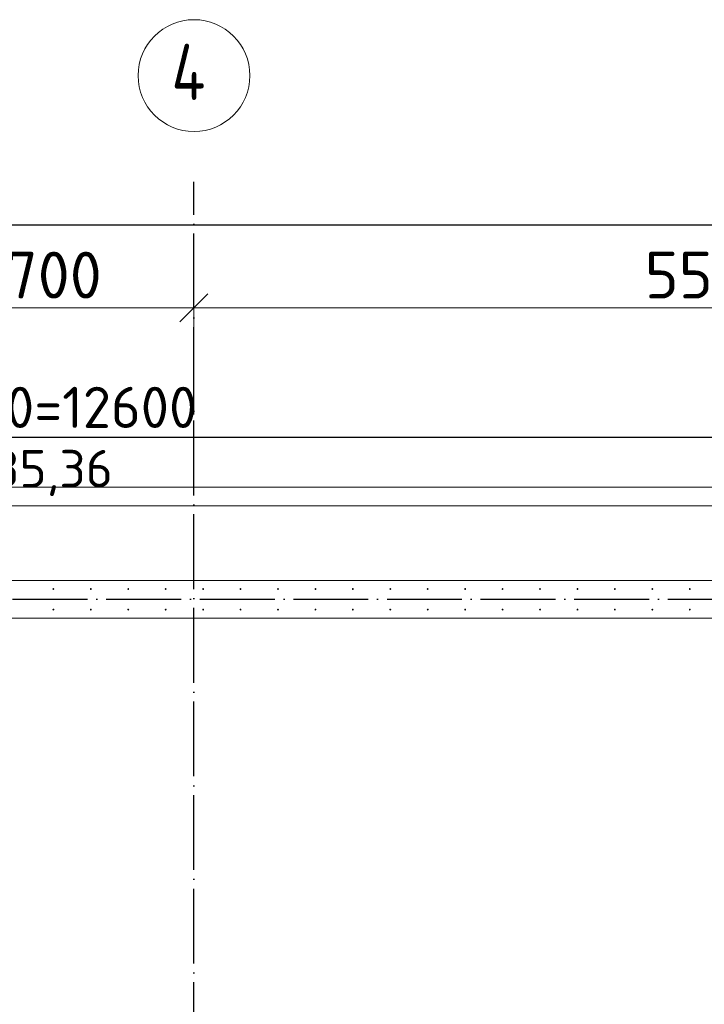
# Model space of a CAD drawing. Header units: millimetres. Extents: x -3725 to 93325, y -74170 to 82591.
# Tile 81 of 139: x 67470 to 71128, y 35616 to 40877. Entities that reach past the tile are written whole.
import ezdxf

# ---------------------------------------------------------------- set-up
doc = ezdxf.new("R2010")
doc.units = ezdxf.units.MM
doc.header["$PDMODE"] = 65
for name, pattern in [('______11', [500, 400, -50, 0, -50]), ('______3', [500, 400, -100]), ('______5', [1100, 800, -100, 100, -100])]:
    doc.linetypes.add(name, pattern=pattern)
for name, color, linetype, lineweight in [('Standard', 7, 'Continuous', 25), ('Арм.стержн. Выпуски', 180, 'Continuous', 35), ('Балка_ общее', 7, '______3', 13), ('Размерная линия_ общее', 7, 'Continuous', 13), ('Стена_ общее', 7, 'Continuous', 35), ('Фундамент (1)', 7, 'Continuous', 35)]:
    doc.layers.add(name, color=color, linetype=linetype, lineweight=lineweight)
doc.layers.add('Осевая линия_ общее', color=7, linetype='______5', lineweight=13, true_color=0xa0a0a0)
doc.styles.add('ISOCPEUR', font='ISOCPEUR')
doc.dimstyles.new('DIMSTYLE_18', dxfattribs={"dimtxt": 220, "dimasz": 250, "dimexe": 0, "dimexo": 0, "dimgap": 110, "dimtad": 2, "dimdec": 0, "dimrnd": 1, "dimzin": 12, "dimdsep": 46, "dimtxsty": 'ISOCPEUR', "dimblk1": 'ALL_ML_STRICH', "dimblk2": 'ALL_ML_STRICH', "dimsah": 1, "dimcen": 0, "dimclrd": 7, "dimclre": 256, "dimclrt": 7, "dimadec": 0, "dimazin": 0, "dimtfac": 1, "dimtdec": 0, "dimtix": 1, "dimtmove": 2, "dimatfit": 3, "dimfxl": 0, "dimtzin": 0, "dimlwd": 0, "dimlwe": -3, "dimarcsym": 0})
doc.dimstyles.new('DIMSTYLE_3', dxfattribs={"dimtxt": 220, "dimasz": 250, "dimexe": 0, "dimexo": 0, "dimgap": 110, "dimtad": 2, "dimdec": 0, "dimrnd": 5, "dimzin": 12, "dimdsep": 46, "dimtxsty": 'ISOCPEUR', "dimblk1": 'ALL_ML_STRICH', "dimblk2": 'ALL_ML_STRICH', "dimsah": 1, "dimcen": 0, "dimclrd": 7, "dimclre": 256, "dimclrt": 7, "dimadec": 0, "dimazin": 0, "dimtfac": 1, "dimtdec": 0, "dimtix": 1, "dimtmove": 2, "dimatfit": 3, "dimfxl": 0, "dimtzin": 0, "dimlwd": 0, "dimlwe": -3, "dimarcsym": 0})
doc.dimstyles.new('DIMSTYLE_7', dxfattribs={"dimtxt": 250, "dimasz": 250, "dimexe": 0, "dimexo": 0, "dimgap": 125, "dimtad": 2, "dimdec": 0, "dimrnd": 5, "dimzin": 12, "dimdsep": 46, "dimtxsty": 'ISOCPEUR', "dimblk1": 'ALL_ML_STRICH', "dimblk2": 'ALL_ML_STRICH', "dimsah": 1, "dimcen": 0, "dimclrd": 7, "dimclre": 256, "dimclrt": 7, "dimadec": 0, "dimazin": 0, "dimtfac": 1, "dimtdec": 0, "dimtix": 1, "dimtmove": 2, "dimatfit": 3, "dimfxl": 0, "dimtzin": 0, "dimlwd": 0, "dimlwe": -3, "dimarcsym": 0})

# ---------------------------------------------------------------- blocks, each defined once
blk = doc.blocks.new('ALL_ML_STRICH')
at = {"color": 0, "linetype": 'ByBlock', "lineweight": -2}
for p, q in [((0, -0.5), (0, 0.5)), ((-0.3, -0.3), (0.3, 0.3)), ((-1, 0), (0.5, 0))]:
    blk.add_line(p, q, dxfattribs=at)
blk = doc.blocks.new('*D338')
at = {"layer": 'DEFPOINTS', "color": 7, "linetype": 'Continuous', "lineweight": 13, "transparency": 33554687}
for p in [(66700, 39337.3), (66700, 38799.4), (68400, 38757.8)]:
    blk.add_point(p, dxfattribs=at)
at = {"layer": 'Балка_ общее', "color": 251, "linetype": 'Continuous', "lineweight": -2, "true_color": 0x656565, "transparency": 33554687}
for p, q in [((66700, 38809.4), (66700, 39337.3)), ((68400, 38767.8), (68400, 39337.3))]:
    blk.add_line(p, q, dxfattribs=at)
at = {"layer": 'Балка_ общее', "color": 7, "linetype": 'Continuous', "lineweight": -2, "transparency": 33554687}
blk.add_line((66700, 39337.3), (68400, 39337.3), dxfattribs=at)
at = {"layer": 'Балка_ общее', "color": 7, "linetype": 'Continuous', "lineweight": 13, "transparency": 33554687, "xscale": 250, "yscale": 250, "zscale": 250, "rotation": 180}
blk.add_blockref('ALL_ML_STRICH', (66700, 39337.3), dxfattribs=at)
at = {"layer": 'Балка_ общее', "color": 7, "linetype": 'Continuous', "lineweight": 13, "transparency": 33554687, "xscale": 250, "yscale": 250, "zscale": 250}
blk.add_blockref('ALL_ML_STRICH', (68400, 39337.3), dxfattribs=at)
at = {"layer": 'Балка_ общее', "color": 7, "linetype": 'Continuous', "lineweight": 13, "transparency": 33554687, "insert": (67587.5, 39512.3), "char_height": 250, "width": 1000, "attachment_point": 5, "style": 'ISOCPEUR'}
blk.add_mtext('\\A1;{1700}', dxfattribs=at)
blk = doc.blocks.new('*D339')
at = {"layer": 'DEFPOINTS', "color": 7, "linetype": 'Continuous', "lineweight": 13, "transparency": 33554687}
for p in [(68400, 39337.3), (68400, 38757.8), (73900, 38716.2)]:
    blk.add_point(p, dxfattribs=at)
at = {"layer": 'Балка_ общее', "color": 251, "linetype": 'Continuous', "lineweight": -2, "true_color": 0x656565, "transparency": 33554687}
for p, q in [((68400, 38767.8), (68400, 39337.3)), ((73900, 38726.2), (73900, 39337.3))]:
    blk.add_line(p, q, dxfattribs=at)
at = {"layer": 'Балка_ общее', "color": 7, "linetype": 'Continuous', "lineweight": -2, "transparency": 33554687}
blk.add_line((68400, 39337.3), (73900, 39337.3), dxfattribs=at)
at = {"layer": 'Балка_ общее', "color": 7, "linetype": 'Continuous', "lineweight": 13, "transparency": 33554687, "xscale": 250, "yscale": 250, "zscale": 250, "rotation": 180}
blk.add_blockref('ALL_ML_STRICH', (68400, 39337.3), dxfattribs=at)
at = {"layer": 'Балка_ общее', "color": 7, "linetype": 'Continuous', "lineweight": 13, "transparency": 33554687, "xscale": 250, "yscale": 250, "zscale": 250}
blk.add_blockref('ALL_ML_STRICH', (73900, 39337.3), dxfattribs=at)
at = {"layer": 'Балка_ общее', "color": 7, "linetype": 'Continuous', "lineweight": 13, "transparency": 33554687, "insert": (71162.5, 39512.3), "char_height": 250, "width": 1000, "attachment_point": 5, "style": 'ISOCPEUR'}
blk.add_mtext('\\A1;{5500}', dxfattribs=at)
blk = doc.blocks.new('*D516')
at = {"layer": 'DEFPOINTS', "color": 7, "linetype": 'Continuous', "lineweight": 13, "transparency": 33554687}
for p in [(61250, 38645.5), (61250, 37835), (73850, 37835)]:
    blk.add_point(p, dxfattribs=at)
at = {"layer": 'Размерная линия_ общее', "color": 253, "linetype": 'Continuous', "lineweight": -2, "true_color": 0xa0a0a0, "transparency": 33554687}
for p, q in [((61250, 37855), (61250, 38645.5)), ((73850, 37855), (73850, 38645.5))]:
    blk.add_line(p, q, dxfattribs=at)
at = {"layer": 'Размерная линия_ общее', "color": 7, "linetype": 'Continuous', "lineweight": -2, "transparency": 33554687}
blk.add_line((61250, 38645.5), (73850, 38645.5), dxfattribs=at)
at = {"layer": 'Размерная линия_ общее', "color": 7, "linetype": 'Continuous', "lineweight": 13, "transparency": 33554687, "xscale": 250, "yscale": 250, "zscale": 250, "rotation": 180}
blk.add_blockref('ALL_ML_STRICH', (61250, 38645.5), dxfattribs=at)
at = {"layer": 'Размерная линия_ общее', "color": 7, "linetype": 'Continuous', "lineweight": 13, "transparency": 33554687, "xscale": 250, "yscale": 250, "zscale": 250}
blk.add_blockref('ALL_ML_STRICH', (73850, 38645.5), dxfattribs=at)
at = {"layer": 'Размерная линия_ общее', "color": 7, "linetype": 'Continuous', "lineweight": 13, "transparency": 33554687, "insert": (66659, 38915.5), "char_height": 220, "width": 11, "attachment_point": 1, "line_spacing_factor": 0.60241, "style": 'ISOCPEUR'}
blk.add_mtext('63х200=12600', dxfattribs=at)
blk = doc.blocks.new('*D530')
at = {"layer": 'DEFPOINTS', "color": 7, "linetype": 'Continuous', "lineweight": 13, "transparency": 33554687}
for p in [(60000, 39948.2), (73900, 39862), (60000, 39780.9)]:
    blk.add_point(p, dxfattribs=at)
at = {"layer": 'Размерная линия_ общее', "color": 253, "linetype": 'Continuous', "lineweight": -2, "true_color": 0xa0a0a0, "transparency": 33554687}
for p, q in [((60000, 39848.2), (60000, 39780.9)), ((73900, 39780.9), (73900, 39780.9))]:
    blk.add_line(p, q, dxfattribs=at)
at = {"layer": 'Размерная линия_ общее', "color": 7, "linetype": 'Continuous', "lineweight": -2, "transparency": 33554687}
blk.add_line((60000, 39780.9), (73900, 39780.9), dxfattribs=at)
at = {"layer": 'Размерная линия_ общее', "color": 7, "linetype": 'Continuous', "lineweight": 13, "transparency": 33554687, "xscale": 250, "yscale": 250, "zscale": 250, "rotation": 180}
blk.add_blockref('ALL_ML_STRICH', (60000, 39780.9), dxfattribs=at)
at = {"layer": 'Размерная линия_ общее', "color": 7, "linetype": 'Continuous', "lineweight": 13, "transparency": 33554687, "xscale": 250, "yscale": 250, "zscale": 250}
blk.add_blockref('ALL_ML_STRICH', (73900, 39780.9), dxfattribs=at)
at = {"layer": 'Размерная линия_ общее', "color": 7, "linetype": 'Continuous', "lineweight": 13, "transparency": 33554687, "insert": (66983, 39940.9), "char_height": 220, "width": 1100, "attachment_point": 5, "style": 'ISOCPEUR'}
blk.add_mtext('\\A1;{13900}', dxfattribs=at)
blk = doc.blocks.new('СЛОЖНЫЙ_ОБЪЕКТ_6')
at = {"layer": 'Осевая линия_ общее', "color": 253, "linetype": '______11', "lineweight": -3, "true_color": 0xa0a0a0, "transparency": 33554687}
for p, q in [((68400, 15830), (68400, 40010)), ((56930, 37780), (74900, 37780))]:
    blk.add_line(p, q, dxfattribs=at)
at = {"layer": 'Осевая линия_ общее', "color": 7, "linetype": 'Continuous', "lineweight": 13, "transparency": 33554687}
blk.add_circle((68401.3, 40578), 298.8, dxfattribs=at)
at = {"layer": 'Осевая линия_ общее', "color": 7, "linetype": 'Continuous', "lineweight": 13, "transparency": 33554687, "insert": (68281.3, 40447.5), "char_height": 300, "width": 359.833, "attachment_point": 7, "style": 'ISOCPEUR'}
blk.add_mtext('\\W0.80;4', dxfattribs=at)
at = {"layer": 'Балка_ общее', "color": 7, "linetype": 'Continuous', "lineweight": 13, "transparency": 33554687}
for base, p1, p2, picture, middle in [((68400, 39337.3), (66700, 38809.4), (68400, 38767.8), '*D338', (67587.5, 39512.3)), ((73900, 39337.3), (68400, 38767.8), (73900, 38726.2), '*D339', (71162.5, 39512.3))]:
    dim = blk.add_linear_dim(base=base, p1=p1, p2=p2, dimstyle='DIMSTYLE_7', override={"dimpost": '<>', "dimclrd": 7, "dimclre": 251, "dimclrt": 7, "dimlwd": 0, "dimlwe": 65533}, dxfattribs=at)
    dim.commit()
    dim.dimension.update_dxf_attribs({"geometry": picture, "text_midpoint": middle, "dimtype": 160})

msp = doc.modelspace()

# ---------------------------------------------------------------- hatches: boundary and pattern name
at = {"layer": 'Арм.стержн. Выпуски', "linetype": 'Continuous', "lineweight": 35, "transparency": 33554687}
for points in [[(67655, 37835), (67654.6, 37836.9), (67653.5, 37838.5), (67651.9, 37839.6), (67650, 37840), (67648.1, 37839.6), (67646.5, 37838.5), (67645.4, 37836.9), (67645, 37835), (67645.4, 37833.1), (67646.5, 37831.5), (67648.1, 37830.4), (67650, 37830), (67651.9, 37830.4), (67653.5, 37831.5), (67654.6, 37833.1)], [(67855, 37835), (67854.6, 37836.9), (67853.5, 37838.5), (67851.9, 37839.6), (67850, 37840), (67848.1, 37839.6), (67846.5, 37838.5), (67845.4, 37836.9), (67845, 37835), (67845.4, 37833.1), (67846.5, 37831.5), (67848.1, 37830.4), (67850, 37830), (67851.9, 37830.4), (67853.5, 37831.5), (67854.6, 37833.1)], [(68055, 37835), (68054.6, 37836.9), (68053.5, 37838.5), (68051.9, 37839.6), (68050, 37840), (68048.1, 37839.6), (68046.5, 37838.5), (68045.4, 37836.9), (68045, 37835), (68045.4, 37833.1), (68046.5, 37831.5), (68048.1, 37830.4), (68050, 37830), (68051.9, 37830.4), (68053.5, 37831.5), (68054.6, 37833.1)], [(68255, 37835), (68254.6, 37836.9), (68253.5, 37838.5), (68251.9, 37839.6), (68250, 37840), (68248.1, 37839.6), (68246.5, 37838.5), (68245.4, 37836.9), (68245, 37835), (68245.4, 37833.1), (68246.5, 37831.5), (68248.1, 37830.4), (68250, 37830), (68251.9, 37830.4), (68253.5, 37831.5), (68254.6, 37833.1)], [(68455, 37835), (68454.6, 37836.9), (68453.5, 37838.5), (68451.9, 37839.6), (68450, 37840), (68448.1, 37839.6), (68446.5, 37838.5), (68445.4, 37836.9), (68445, 37835), (68445.4, 37833.1), (68446.5, 37831.5), (68448.1, 37830.4), (68450, 37830), (68451.9, 37830.4), (68453.5, 37831.5), (68454.6, 37833.1)], [(68655, 37835), (68654.6, 37836.9), (68653.5, 37838.5), (68651.9, 37839.6), (68650, 37840), (68648.1, 37839.6), (68646.5, 37838.5), (68645.4, 37836.9), (68645, 37835), (68645.4, 37833.1), (68646.5, 37831.5), (68648.1, 37830.4), (68650, 37830), (68651.9, 37830.4), (68653.5, 37831.5), (68654.6, 37833.1)], [(68855, 37835), (68854.6, 37836.9), (68853.5, 37838.5), (68851.9, 37839.6), (68850, 37840), (68848.1, 37839.6), (68846.5, 37838.5), (68845.4, 37836.9), (68845, 37835), (68845.4, 37833.1), (68846.5, 37831.5), (68848.1, 37830.4), (68850, 37830), (68851.9, 37830.4), (68853.5, 37831.5), (68854.6, 37833.1)], [(69055, 37835), (69054.6, 37836.9), (69053.5, 37838.5), (69051.9, 37839.6), (69050, 37840), (69048.1, 37839.6), (69046.5, 37838.5), (69045.4, 37836.9), (69045, 37835), (69045.4, 37833.1), (69046.5, 37831.5), (69048.1, 37830.4), (69050, 37830), (69051.9, 37830.4), (69053.5, 37831.5), (69054.6, 37833.1)], [(69255, 37835), (69254.6, 37836.9), (69253.5, 37838.5), (69251.9, 37839.6), (69250, 37840), (69248.1, 37839.6), (69246.5, 37838.5), (69245.4, 37836.9), (69245, 37835), (69245.4, 37833.1), (69246.5, 37831.5), (69248.1, 37830.4), (69250, 37830), (69251.9, 37830.4), (69253.5, 37831.5), (69254.6, 37833.1)], [(69455, 37835), (69454.6, 37836.9), (69453.5, 37838.5), (69451.9, 37839.6), (69450, 37840), (69448.1, 37839.6), (69446.5, 37838.5), (69445.4, 37836.9), (69445, 37835), (69445.4, 37833.1), (69446.5, 37831.5), (69448.1, 37830.4), (69450, 37830), (69451.9, 37830.4), (69453.5, 37831.5), (69454.6, 37833.1)], [(69655, 37835), (69654.6, 37836.9), (69653.5, 37838.5), (69651.9, 37839.6), (69650, 37840), (69648.1, 37839.6), (69646.5, 37838.5), (69645.4, 37836.9), (69645, 37835), (69645.4, 37833.1), (69646.5, 37831.5), (69648.1, 37830.4), (69650, 37830), (69651.9, 37830.4), (69653.5, 37831.5), (69654.6, 37833.1)], [(69855, 37835), (69854.6, 37836.9), (69853.5, 37838.5), (69851.9, 37839.6), (69850, 37840), (69848.1, 37839.6), (69846.5, 37838.5), (69845.4, 37836.9), (69845, 37835), (69845.4, 37833.1), (69846.5, 37831.5), (69848.1, 37830.4), (69850, 37830), (69851.9, 37830.4), (69853.5, 37831.5), (69854.6, 37833.1)], [(70055, 37835), (70054.6, 37836.9), (70053.5, 37838.5), (70051.9, 37839.6), (70050, 37840), (70048.1, 37839.6), (70046.5, 37838.5), (70045.4, 37836.9), (70045, 37835), (70045.4, 37833.1), (70046.5, 37831.5), (70048.1, 37830.4), (70050, 37830), (70051.9, 37830.4), (70053.5, 37831.5), (70054.6, 37833.1)], [(70255, 37835), (70254.6, 37836.9), (70253.5, 37838.5), (70251.9, 37839.6), (70250, 37840), (70248.1, 37839.6), (70246.5, 37838.5), (70245.4, 37836.9), (70245, 37835), (70245.4, 37833.1), (70246.5, 37831.5), (70248.1, 37830.4), (70250, 37830), (70251.9, 37830.4), (70253.5, 37831.5), (70254.6, 37833.1)], [(70455, 37835), (70454.6, 37836.9), (70453.5, 37838.5), (70451.9, 37839.6), (70450, 37840), (70448.1, 37839.6), (70446.5, 37838.5), (70445.4, 37836.9), (70445, 37835), (70445.4, 37833.1), (70446.5, 37831.5), (70448.1, 37830.4), (70450, 37830), (70451.9, 37830.4), (70453.5, 37831.5), (70454.6, 37833.1)], [(70655, 37835), (70654.6, 37836.9), (70653.5, 37838.5), (70651.9, 37839.6), (70650, 37840), (70648.1, 37839.6), (70646.5, 37838.5), (70645.4, 37836.9), (70645, 37835), (70645.4, 37833.1), (70646.5, 37831.5), (70648.1, 37830.4), (70650, 37830), (70651.9, 37830.4), (70653.5, 37831.5), (70654.6, 37833.1)], [(70855, 37835), (70854.6, 37836.9), (70853.5, 37838.5), (70851.9, 37839.6), (70850, 37840), (70848.1, 37839.6), (70846.5, 37838.5), (70845.4, 37836.9), (70845, 37835), (70845.4, 37833.1), (70846.5, 37831.5), (70848.1, 37830.4), (70850, 37830), (70851.9, 37830.4), (70853.5, 37831.5), (70854.6, 37833.1)], [(71055, 37835), (71054.6, 37836.9), (71053.5, 37838.5), (71051.9, 37839.6), (71050, 37840), (71048.1, 37839.6), (71046.5, 37838.5), (71045.4, 37836.9), (71045, 37835), (71045.4, 37833.1), (71046.5, 37831.5), (71048.1, 37830.4), (71050, 37830), (71051.9, 37830.4), (71053.5, 37831.5), (71054.6, 37833.1)], [(67655, 37725), (67654.6, 37726.9), (67653.5, 37728.5), (67651.9, 37729.6), (67650, 37730), (67648.1, 37729.6), (67646.5, 37728.5), (67645.4, 37726.9), (67645, 37725), (67645.4, 37723.1), (67646.5, 37721.5), (67648.1, 37720.4), (67650, 37720), (67651.9, 37720.4), (67653.5, 37721.5), (67654.6, 37723.1)], [(67855, 37725), (67854.6, 37726.9), (67853.5, 37728.5), (67851.9, 37729.6), (67850, 37730), (67848.1, 37729.6), (67846.5, 37728.5), (67845.4, 37726.9), (67845, 37725), (67845.4, 37723.1), (67846.5, 37721.5), (67848.1, 37720.4), (67850, 37720), (67851.9, 37720.4), (67853.5, 37721.5), (67854.6, 37723.1)], [(68055, 37725), (68054.6, 37726.9), (68053.5, 37728.5), (68051.9, 37729.6), (68050, 37730), (68048.1, 37729.6), (68046.5, 37728.5), (68045.4, 37726.9), (68045, 37725), (68045.4, 37723.1), (68046.5, 37721.5), (68048.1, 37720.4), (68050, 37720), (68051.9, 37720.4), (68053.5, 37721.5), (68054.6, 37723.1)], [(68255, 37725), (68254.6, 37726.9), (68253.5, 37728.5), (68251.9, 37729.6), (68250, 37730), (68248.1, 37729.6), (68246.5, 37728.5), (68245.4, 37726.9), (68245, 37725), (68245.4, 37723.1), (68246.5, 37721.5), (68248.1, 37720.4), (68250, 37720), (68251.9, 37720.4), (68253.5, 37721.5), (68254.6, 37723.1)], [(68455, 37725), (68454.6, 37726.9), (68453.5, 37728.5), (68451.9, 37729.6), (68450, 37730), (68448.1, 37729.6), (68446.5, 37728.5), (68445.4, 37726.9), (68445, 37725), (68445.4, 37723.1), (68446.5, 37721.5), (68448.1, 37720.4), (68450, 37720), (68451.9, 37720.4), (68453.5, 37721.5), (68454.6, 37723.1)], [(68655, 37725), (68654.6, 37726.9), (68653.5, 37728.5), (68651.9, 37729.6), (68650, 37730), (68648.1, 37729.6), (68646.5, 37728.5), (68645.4, 37726.9), (68645, 37725), (68645.4, 37723.1), (68646.5, 37721.5), (68648.1, 37720.4), (68650, 37720), (68651.9, 37720.4), (68653.5, 37721.5), (68654.6, 37723.1)], [(68855, 37725), (68854.6, 37726.9), (68853.5, 37728.5), (68851.9, 37729.6), (68850, 37730), (68848.1, 37729.6), (68846.5, 37728.5), (68845.4, 37726.9), (68845, 37725), (68845.4, 37723.1), (68846.5, 37721.5), (68848.1, 37720.4), (68850, 37720), (68851.9, 37720.4), (68853.5, 37721.5), (68854.6, 37723.1)], [(69055, 37725), (69054.6, 37726.9), (69053.5, 37728.5), (69051.9, 37729.6), (69050, 37730), (69048.1, 37729.6), (69046.5, 37728.5), (69045.4, 37726.9), (69045, 37725), (69045.4, 37723.1), (69046.5, 37721.5), (69048.1, 37720.4), (69050, 37720), (69051.9, 37720.4), (69053.5, 37721.5), (69054.6, 37723.1)], [(69255, 37725), (69254.6, 37726.9), (69253.5, 37728.5), (69251.9, 37729.6), (69250, 37730), (69248.1, 37729.6), (69246.5, 37728.5), (69245.4, 37726.9), (69245, 37725), (69245.4, 37723.1), (69246.5, 37721.5), (69248.1, 37720.4), (69250, 37720), (69251.9, 37720.4), (69253.5, 37721.5), (69254.6, 37723.1)], [(69455, 37725), (69454.6, 37726.9), (69453.5, 37728.5), (69451.9, 37729.6), (69450, 37730), (69448.1, 37729.6), (69446.5, 37728.5), (69445.4, 37726.9), (69445, 37725), (69445.4, 37723.1), (69446.5, 37721.5), (69448.1, 37720.4), (69450, 37720), (69451.9, 37720.4), (69453.5, 37721.5), (69454.6, 37723.1)], [(69655, 37725), (69654.6, 37726.9), (69653.5, 37728.5), (69651.9, 37729.6), (69650, 37730), (69648.1, 37729.6), (69646.5, 37728.5), (69645.4, 37726.9), (69645, 37725), (69645.4, 37723.1), (69646.5, 37721.5), (69648.1, 37720.4), (69650, 37720), (69651.9, 37720.4), (69653.5, 37721.5), (69654.6, 37723.1)], [(69855, 37725), (69854.6, 37726.9), (69853.5, 37728.5), (69851.9, 37729.6), (69850, 37730), (69848.1, 37729.6), (69846.5, 37728.5), (69845.4, 37726.9), (69845, 37725), (69845.4, 37723.1), (69846.5, 37721.5), (69848.1, 37720.4), (69850, 37720), (69851.9, 37720.4), (69853.5, 37721.5), (69854.6, 37723.1)], [(70055, 37725), (70054.6, 37726.9), (70053.5, 37728.5), (70051.9, 37729.6), (70050, 37730), (70048.1, 37729.6), (70046.5, 37728.5), (70045.4, 37726.9), (70045, 37725), (70045.4, 37723.1), (70046.5, 37721.5), (70048.1, 37720.4), (70050, 37720), (70051.9, 37720.4), (70053.5, 37721.5), (70054.6, 37723.1)], [(70255, 37725), (70254.6, 37726.9), (70253.5, 37728.5), (70251.9, 37729.6), (70250, 37730), (70248.1, 37729.6), (70246.5, 37728.5), (70245.4, 37726.9), (70245, 37725), (70245.4, 37723.1), (70246.5, 37721.5), (70248.1, 37720.4), (70250, 37720), (70251.9, 37720.4), (70253.5, 37721.5), (70254.6, 37723.1)], [(70455, 37725), (70454.6, 37726.9), (70453.5, 37728.5), (70451.9, 37729.6), (70450, 37730), (70448.1, 37729.6), (70446.5, 37728.5), (70445.4, 37726.9), (70445, 37725), (70445.4, 37723.1), (70446.5, 37721.5), (70448.1, 37720.4), (70450, 37720), (70451.9, 37720.4), (70453.5, 37721.5), (70454.6, 37723.1)], [(70655, 37725), (70654.6, 37726.9), (70653.5, 37728.5), (70651.9, 37729.6), (70650, 37730), (70648.1, 37729.6), (70646.5, 37728.5), (70645.4, 37726.9), (70645, 37725), (70645.4, 37723.1), (70646.5, 37721.5), (70648.1, 37720.4), (70650, 37720), (70651.9, 37720.4), (70653.5, 37721.5), (70654.6, 37723.1)], [(70855, 37725), (70854.6, 37726.9), (70853.5, 37728.5), (70851.9, 37729.6), (70850, 37730), (70848.1, 37729.6), (70846.5, 37728.5), (70845.4, 37726.9), (70845, 37725), (70845.4, 37723.1), (70846.5, 37721.5), (70848.1, 37720.4), (70850, 37720), (70851.9, 37720.4), (70853.5, 37721.5), (70854.6, 37723.1)], [(71055, 37725), (71054.6, 37726.9), (71053.5, 37728.5), (71051.9, 37729.6), (71050, 37730), (71048.1, 37729.6), (71046.5, 37728.5), (71045.4, 37726.9), (71045, 37725), (71045.4, 37723.1), (71046.5, 37721.5), (71048.1, 37720.4), (71050, 37720), (71051.9, 37720.4), (71053.5, 37721.5), (71054.6, 37723.1)]]:
    msp.add_hatch(color=4, dxfattribs=at).paths.add_polyline_path(points)

# ---------------------------------------------------------------- linework, layer by layer
at = {"layer": 'Standard', "color": 7, "linetype": 'Continuous', "lineweight": 18, "transparency": 33554687}
msp.add_lwpolyline([(59250, 16540), (78500, 16540), (78500, 38380), (59250, 38380), (59250, 16540)], dxfattribs=at)
at = {"layer": 'Стена_ общее', "color": 7, "linetype": 'Continuous', "lineweight": 18, "transparency": 33554687}
for p, q in [((61200, 37880), (74100, 37880)), ((61200, 37880), (74100, 37880)), ((73900, 37680), (61200, 37680)), ((73900, 37680), (61200, 37680))]:
    msp.add_line(p, q, dxfattribs=at)
at = {"layer": 'Фундамент (1)', "color": 7, "lineweight": 18, "transparency": 33554687}
msp.add_line((60600, 38280), (74500, 38280), dxfattribs=at)
at = {"layer": 'Фундамент (1)', "color": 7, "linetype": 'Continuous', "lineweight": 18, "transparency": 33554687}
msp.add_line((60600, 38280), (74500, 38280), dxfattribs=at)

# ---------------------------------------------------------------- block references
at = {"layer": 'Балка_ общее', "color": 7, "linetype": 'Continuous', "lineweight": 13, "transparency": 33554687}
msp.add_blockref('СЛОЖНЫЙ_ОБЪЕКТ_6', (0, 0), dxfattribs=at)

# ---------------------------------------------------------------- texts
at = {"layer": 'Standard', "color": 7, "linetype": 'Continuous', "lineweight": 13, "transparency": 33554687, "insert": (67417.4, 38454.7), "char_height": 200, "width": 1196.491, "attachment_point": 5, "style": 'ISOCPEUR'}
msp.add_mtext('\\A1;{\\fISOCPEUR|i0|b0;\\H200.000000;\\W1.000000;\\C7;поз.35,36}\\P', dxfattribs=at)

# ---------------------------------------------------------------- dimensions: what is measured, and where the dimension line sits
at = {"layer": 'Размерная линия_ общее', "color": 7, "linetype": 'Continuous', "lineweight": 13, "transparency": 33554687}
dim = msp.add_linear_dim(base=(73900, 39780.9), p1=(60000, 39848.2), p2=(73900, 39780.9), dimstyle='DIMSTYLE_18', override={"dimpost": '<>', "dimclrd": 7, "dimclre": 253, "dimclrt": 7, "dimlwd": 0, "dimlwe": 65533}, dxfattribs=at)
dim.commit()
dim.dimension.update_dxf_attribs({"geometry": '*D530', "text_midpoint": (66983, 39940.9), "dimtype": 160})
dim = msp.add_linear_dim(base=(73850, 38645.5), p1=(61250, 37855), p2=(73850, 37855), text='63х200=12600', dimstyle='DIMSTYLE_3', override={"dimpost": '<>', "dimclrd": 7, "dimclre": 253, "dimclrt": 7, "dimlwd": 0, "dimlwe": 65533}, dxfattribs=at)
dim.commit()
dim.dimension.update_dxf_attribs({"geometry": '*D516', "text_midpoint": (67550, 38755.5), "dimtype": 160})

doc.saveas('drawing.dxf')
